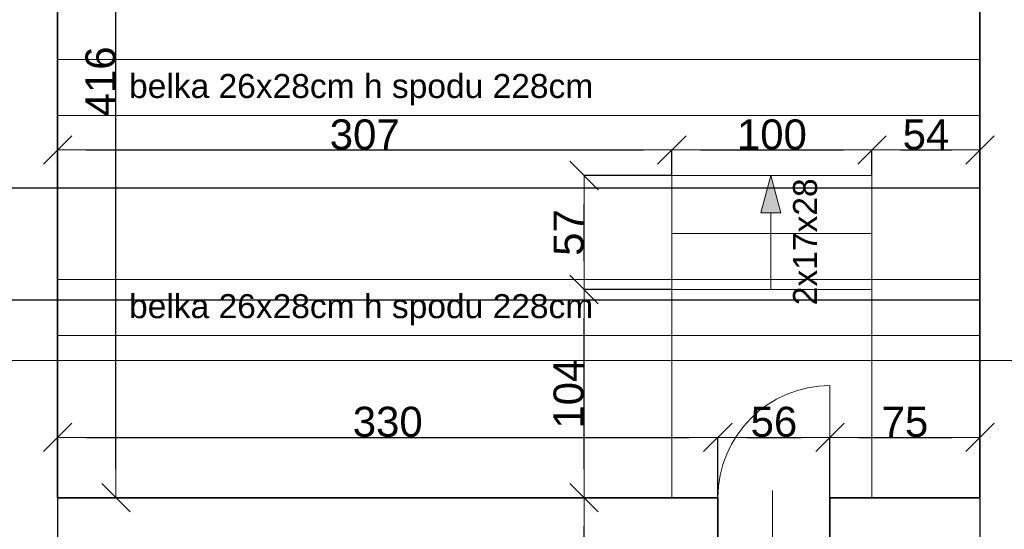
# Model space of a CAD drawing. Header units: metres. Extents: x 7506757 to 756746378, y 5735207 to 582114514.
# Tile 4 of 256: x 7527494 to 7532415, y 5792620 to 5795166. Entities that reach past the tile are written whole.
import ezdxf

# ---------------------------------------------------------------- set-up
doc = ezdxf.new("R2010")
doc.units = ezdxf.units.M
doc.header["$MEASUREMENT"] = 0
doc.header["$PDMODE"] = 2
doc.layers.get('0').update_dxf_attribs({"color": 250, "linetype": 'CONTINUOUS', "lineweight": 100, "plot": 0})
doc.layers.get('Defpoints').update_dxf_attribs({"linetype": 'CONTINUOUS'})
for name, color, linetype, lineweight in [('046', 7, 'CONTINUOUS', 18), ('7 - linia widok1', 7, 'CONTINUOUS', 13), ('ELEKTRYKA141', 7, 'CONTINUOUS', 0), ('M_OCIANA1', 7, 'CONTINUOUS', 13), ('M_OCIANA141', 7, 'CONTINUOUS', 0), ('M_OCIANA6', 5, 'CONTINUOUS', 35), ('M_OPISY141', 7, 'CONTINUOUS', 0)]:
    doc.layers.add(name, color=color, linetype=linetype, lineweight=lineweight)
for name, color, linetype in [('M_OCIANA', 7, 'CONTINUOUS'), ('M_OPISY', 7, 'CONTINUOUS'), ('PWYMIAR', 7, 'CONTINUOUS')]:
    doc.layers.add(name, color=color, linetype=linetype)
doc.styles.add('GENERATED_STYLE_1', font='arial.ttf')
doc.dimstyles.new('GENERATED_STYLE__1', dxfattribs={"dimtxt": 150, "dimasz": 142.5, "dimexe": 0.18, "dimexo": 0, "dimgap": 0.09, "dimtad": 1, "dimdec": 0, "dimlfac": 0.1, "dimzin": 0, "dimdsep": 46, "dimtxsty": 'GENERATED_STYLE_1', "dimblk": 'ARROWHEAD_6', "dimblk1": 'ARROWHEAD_6', "dimblk2": 'ARROWHEAD_6', "dimcen": 0.09, "dimclrd": 251, "dimclre": 251, "dimclrt": 7, "dimazin": 0, "dimtfac": 1, "dimtdec": 4, "dimtmove": 0, "dimatfit": 3, "dimfxl": 0, "dimtolj": 1, "dimtzin": 0, "dimarcsym": 0})
doc.dimstyles.new('GENERATED_STYLE__2', dxfattribs={"dimtxt": 150, "dimasz": 142.5, "dimexe": 0.18, "dimexo": 0, "dimgap": 0.09, "dimtad": 1, "dimtih": 1, "dimtoh": 1, "dimdec": 0, "dimlfac": 0.1, "dimzin": 0, "dimdsep": 46, "dimtxsty": 'GENERATED_STYLE_1', "dimblk": 'ARROWHEAD_6', "dimblk1": 'ARROWHEAD_6', "dimblk2": 'ARROWHEAD_6', "dimcen": 0.09, "dimclrd": 251, "dimclre": 251, "dimclrt": 7, "dimazin": 0, "dimtfac": 1, "dimtdec": 4, "dimtmove": 0, "dimatfit": 3, "dimfxl": 0, "dimtolj": 1, "dimtzin": 0, "dimarcsym": 0})
doc.dimstyles.new('GENERATED_STYLE__3', dxfattribs={"dimtxt": 150, "dimasz": 142.5, "dimexe": 0.18, "dimexo": 0, "dimgap": 0.09, "dimtad": 1, "dimdec": 0, "dimlfac": 0.1, "dimzin": 0, "dimdsep": 46, "dimtxsty": 'GENERATED_STYLE_1', "dimblk": 'ARROWHEAD_6', "dimblk1": 'ARROWHEAD_6', "dimblk2": 'ARROWHEAD_6', "dimcen": 0.09, "dimclrd": 251, "dimclre": 251, "dimclrt": 7, "dimazin": 0, "dimtfac": 1, "dimtdec": 4, "dimtmove": 2, "dimatfit": 3, "dimfxl": 0, "dimtolj": 1, "dimtzin": 0, "dimarcsym": 0})

# ---------------------------------------------------------------- blocks, each defined once
blk = doc.blocks.new('Linia_9', base_point=(590119.7, 242838.3))
at = {"layer": 'M_OCIANA1', "linetype": 'Continuous'}
blk.add_hatch(color=256, dxfattribs=at).paths.add_polyline_path([(590119.7, 243408.3), (590169.7, 243221.7), (590069.7, 243221.7)], flags=0)
for p, q in [((590119.7, 243408.3), (590069.7, 243221.7)), ((590119.7, 243408.3), (590169.7, 243221.7)), ((590169.7, 243221.7), (590069.7, 243221.7))]:
    blk.add_line(p, q, dxfattribs=at)
at = {"layer": 'M_OCIANA141', "linetype": 'Continuous'}
blk.add_line((590119.7, 242838.3), (590119.7, 243221.7), dxfattribs=at)
blk = doc.blocks.new('Linia_13', base_point=(584931.7, 242484))
at = {"layer": 'M_OPISY141', "linetype": 'Continuous'}
blk.add_line((584931.7, 242484), (591798.8, 242484), dxfattribs=at)
blk = doc.blocks.new('ARROWHEAD_6')
at = {"color": 0, "linetype": 'Continuous', "lineweight": 0}
for p, q in [((-0.5, -0.5), (0.5, 0.5)), ((0, 0), (-1, 0))]:
    blk.add_line(p, q, dxfattribs=at)
blk = doc.blocks.new('*D3934')
at = {"layer": 'Defpoints', "color": 0, "linetype": 'Continuous', "transparency": 16777216}
for p in [(7527683.4, 5796937.5), (7527975.2, 5796937.5), (7527683.4, 5792777.5)]:
    blk.add_point(p, dxfattribs=at)
at = {"layer": 'PWYMIAR', "color": 251, "linetype": 'Continuous', "lineweight": -2, "transparency": 16777216}
for p, q in [((7527683.4, 5796937.5), (7527975.4, 5796937.5)), ((7527975.2, 5792920), (7527975.2, 5796795)), ((7527683.4, 5792777.5), (7527975.4, 5792777.5))]:
    blk.add_line(p, q, dxfattribs=at)
at = {"layer": 'PWYMIAR', "color": 251, "linetype": 'Continuous', "lineweight": -2, "transparency": 16777216, "xscale": 142.5, "yscale": 142.5, "zscale": 142.5}
for p, rotation in [((7527975.2, 5796937.5), 90), ((7527975.2, 5792777.5), 270)]:
    blk.add_blockref('ARROWHEAD_6', p, dxfattribs=dict(at, rotation=rotation))
at = {"layer": 'PWYMIAR', "color": 7, "linetype": 'Continuous', "lineweight": 13, "transparency": 16777216, "insert": (7527898.5, 5794857.5), "char_height": 150, "attachment_point": 5, "rotation": 90, "style": 'GENERATED_STYLE_1'}
blk.add_mtext('\\A1;416', dxfattribs=at)
blk = doc.blocks.new('*D3951')
at = {"layer": 'Defpoints', "color": 0, "linetype": 'Continuous', "transparency": 16777216}
for p in [(7530983.4, 5793079.2), (7527683.4, 5792777.5), (7530983.4, 5792777.5)]:
    blk.add_point(p, dxfattribs=at)
at = {"layer": 'PWYMIAR', "color": 251, "linetype": 'Continuous', "lineweight": -2, "transparency": 16777216}
for p, q in [((7527683.4, 5792777.5), (7527683.4, 5793079.4)), ((7527825.9, 5793079.2), (7530840.9, 5793079.2)), ((7530983.4, 5792777.5), (7530983.4, 5793079.4))]:
    blk.add_line(p, q, dxfattribs=at)
at = {"layer": 'PWYMIAR', "color": 251, "linetype": 'Continuous', "lineweight": -2, "transparency": 16777216, "xscale": 142.5, "yscale": 142.5, "zscale": 142.5, "rotation": 180}
blk.add_blockref('ARROWHEAD_6', (7527683.4, 5793079.2), dxfattribs=at)
at = {"layer": 'PWYMIAR', "color": 251, "linetype": 'Continuous', "lineweight": -2, "transparency": 16777216, "xscale": 142.5, "yscale": 142.5, "zscale": 142.5}
blk.add_blockref('ARROWHEAD_6', (7530983.4, 5793079.2), dxfattribs=at)
at = {"layer": 'PWYMIAR', "color": 7, "linetype": 'Continuous', "lineweight": 13, "transparency": 16777216, "insert": (7529333.4, 5793156), "char_height": 150, "attachment_point": 5, "style": 'GENERATED_STYLE_1'}
blk.add_mtext('\\A1;330', dxfattribs=at)
blk = doc.blocks.new('*D3952')
at = {"layer": 'Defpoints', "color": 0, "linetype": 'Continuous', "transparency": 16777216}
for p in [(7531543.4, 5793079.2), (7530983.4, 5792777.5), (7531543.4, 5792777.5)]:
    blk.add_point(p, dxfattribs=at)
at = {"layer": 'PWYMIAR', "color": 251, "linetype": 'Continuous', "lineweight": -2, "transparency": 16777216}
for p, q in [((7530983.4, 5792777.5), (7530983.4, 5793079.4)), ((7531125.9, 5793079.2), (7531400.9, 5793079.2)), ((7531543.4, 5792777.5), (7531543.4, 5793079.4))]:
    blk.add_line(p, q, dxfattribs=at)
at = {"layer": 'PWYMIAR', "color": 251, "linetype": 'Continuous', "lineweight": -2, "transparency": 16777216, "xscale": 142.5, "yscale": 142.5, "zscale": 142.5, "rotation": 180}
blk.add_blockref('ARROWHEAD_6', (7530983.4, 5793079.2), dxfattribs=at)
at = {"layer": 'PWYMIAR', "color": 251, "linetype": 'Continuous', "lineweight": -2, "transparency": 16777216, "xscale": 142.5, "yscale": 142.5, "zscale": 142.5}
blk.add_blockref('ARROWHEAD_6', (7531543.4, 5793079.2), dxfattribs=at)
at = {"layer": 'PWYMIAR', "color": 7, "linetype": 'Continuous', "lineweight": 13, "transparency": 16777216, "insert": (7531263.4, 5793155.9), "char_height": 150, "attachment_point": 5, "style": 'GENERATED_STYLE_1'}
blk.add_mtext('\\A1;56', dxfattribs=at)
blk = doc.blocks.new('*D3953')
at = {"layer": 'Defpoints', "color": 0, "linetype": 'Continuous', "transparency": 16777216}
for p in [(7532293.4, 5793079.2), (7531543.4, 5792777.5), (7532293.4, 5792777.5)]:
    blk.add_point(p, dxfattribs=at)
at = {"layer": 'PWYMIAR', "color": 251, "linetype": 'Continuous', "lineweight": -2, "transparency": 16777216}
for p, q in [((7531543.4, 5792777.5), (7531543.4, 5793079.4)), ((7531685.9, 5793079.2), (7532150.9, 5793079.2)), ((7532293.4, 5792777.5), (7532293.4, 5793079.4))]:
    blk.add_line(p, q, dxfattribs=at)
at = {"layer": 'PWYMIAR', "color": 251, "linetype": 'Continuous', "lineweight": -2, "transparency": 16777216, "xscale": 142.5, "yscale": 142.5, "zscale": 142.5, "rotation": 180}
blk.add_blockref('ARROWHEAD_6', (7531543.4, 5793079.2), dxfattribs=at)
at = {"layer": 'PWYMIAR', "color": 251, "linetype": 'Continuous', "lineweight": -2, "transparency": 16777216, "xscale": 142.5, "yscale": 142.5, "zscale": 142.5}
blk.add_blockref('ARROWHEAD_6', (7532293.4, 5793079.2), dxfattribs=at)
at = {"layer": 'PWYMIAR', "color": 7, "linetype": 'Continuous', "lineweight": 13, "transparency": 16777216, "insert": (7531918.4, 5793155.6), "char_height": 150, "attachment_point": 5, "style": 'GENERATED_STYLE_1'}
blk.add_mtext('\\A1;75', dxfattribs=at)
blk = doc.blocks.new('*D3958')
at = {"layer": 'Defpoints', "color": 0, "linetype": 'Continuous', "transparency": 16777216}
for p in [(7530314.5, 5792777.5), (7530753.4, 5792777.5), (7530693.4, 5791637.5)]:
    blk.add_point(p, dxfattribs=at)
at = {"layer": 'PWYMIAR', "color": 251, "linetype": 'Continuous', "lineweight": -2, "transparency": 16777216}
for p, q in [((7530753.4, 5792777.5), (7530314.3, 5792777.5)), ((7530314.5, 5791780), (7530314.5, 5792635)), ((7530693.4, 5791637.5), (7530314.3, 5791637.5))]:
    blk.add_line(p, q, dxfattribs=at)
at = {"layer": 'PWYMIAR', "color": 251, "linetype": 'Continuous', "lineweight": -2, "transparency": 16777216, "xscale": 142.5, "yscale": 142.5, "zscale": 142.5}
for p, rotation in [((7530314.5, 5792777.5), 90), ((7530314.5, 5791637.5), 270)]:
    blk.add_blockref('ARROWHEAD_6', p, dxfattribs=dict(at, rotation=rotation))
at = {"layer": 'PWYMIAR', "color": 7, "linetype": 'Continuous', "lineweight": 13, "transparency": 16777216, "insert": (7530239.1, 5792207.5), "char_height": 150, "attachment_point": 5, "rotation": 90, "style": 'GENERATED_STYLE_1'}
blk.add_mtext('\\A1;114', dxfattribs=at)
blk = doc.blocks.new('*D3959')
at = {"layer": 'Defpoints', "color": 0, "linetype": 'Continuous', "transparency": 16777216}
for p in [(7530314.5, 5793817.5), (7530753.4, 5793817.5), (7530753.4, 5792777.5)]:
    blk.add_point(p, dxfattribs=at)
at = {"layer": 'PWYMIAR', "color": 251, "linetype": 'Continuous', "lineweight": -2, "transparency": 16777216}
for p, q in [((7530753.4, 5793817.5), (7530314.3, 5793817.5)), ((7530314.5, 5792920), (7530314.5, 5793675)), ((7530753.4, 5792777.5), (7530314.3, 5792777.5))]:
    blk.add_line(p, q, dxfattribs=at)
at = {"layer": 'PWYMIAR', "color": 251, "linetype": 'Continuous', "lineweight": -2, "transparency": 16777216, "xscale": 142.5, "yscale": 142.5, "zscale": 142.5}
for p, rotation in [((7530314.5, 5793817.5), 90), ((7530314.5, 5792777.5), 270)]:
    blk.add_blockref('ARROWHEAD_6', p, dxfattribs=dict(at, rotation=rotation))
at = {"layer": 'PWYMIAR', "color": 7, "linetype": 'Continuous', "lineweight": 13, "transparency": 16777216, "insert": (7530237.8, 5793297.5), "char_height": 150, "attachment_point": 5, "rotation": 90, "style": 'GENERATED_STYLE_1'}
blk.add_mtext('\\A1;104', dxfattribs=at)
blk = doc.blocks.new('*D3960')
at = {"layer": 'Defpoints', "color": 0, "linetype": 'Continuous', "transparency": 16777216}
for p in [(7530314.5, 5794387.5), (7530753.4, 5794387.5), (7530753.4, 5793817.5)]:
    blk.add_point(p, dxfattribs=at)
at = {"layer": 'PWYMIAR', "color": 251, "linetype": 'Continuous', "lineweight": -2, "transparency": 16777216}
for p, q in [((7530753.4, 5794387.5), (7530314.3, 5794387.5)), ((7530314.5, 5793960), (7530314.5, 5794245)), ((7530753.4, 5793817.5), (7530314.3, 5793817.5))]:
    blk.add_line(p, q, dxfattribs=at)
at = {"layer": 'PWYMIAR', "color": 251, "linetype": 'Continuous', "lineweight": -2, "transparency": 16777216, "xscale": 142.5, "yscale": 142.5, "zscale": 142.5}
for p, rotation in [((7530314.5, 5794387.5), 90), ((7530314.5, 5793817.5), 270)]:
    blk.add_blockref('ARROWHEAD_6', p, dxfattribs=dict(at, rotation=rotation))
at = {"layer": 'PWYMIAR', "color": 7, "linetype": 'Continuous', "lineweight": 13, "transparency": 16777216, "insert": (7530238.1, 5794102.5), "char_height": 150, "attachment_point": 5, "rotation": 90, "style": 'GENERATED_STYLE_1'}
blk.add_mtext('\\A1;57', dxfattribs=at)
blk = doc.blocks.new('*D4138')
at = {"layer": 'Defpoints', "color": 0, "linetype": 'Continuous', "transparency": 16777216}
for p in [(7531533.4, 5796937.5), (7532293.4, 5795557.5), (7532293.4, 5792777.5)]:
    blk.add_point(p, dxfattribs=at)
at = {"layer": 'PWYMIAR', "color": 251, "linetype": 'Continuous', "lineweight": -2, "transparency": 16777216}
for p, q in [((7531533.4, 5796937.5), (7531533.4, 5795557.3)), ((7531675.9, 5795557.5), (7532150.9, 5795557.5)), ((7532293.4, 5792777.5), (7532293.4, 5795557.7))]:
    blk.add_line(p, q, dxfattribs=at)
at = {"layer": 'PWYMIAR', "color": 251, "linetype": 'Continuous', "lineweight": -2, "transparency": 16777216, "xscale": 142.5, "yscale": 142.5, "zscale": 142.5, "rotation": 180}
blk.add_blockref('ARROWHEAD_6', (7531533.4, 5795557.5), dxfattribs=at)
at = {"layer": 'PWYMIAR', "color": 251, "linetype": 'Continuous', "lineweight": -2, "transparency": 16777216, "xscale": 142.5, "yscale": 142.5, "zscale": 142.5}
blk.add_blockref('ARROWHEAD_6', (7532293.4, 5795557.5), dxfattribs=at)
at = {"layer": 'PWYMIAR', "color": 7, "linetype": 'Continuous', "lineweight": 13, "transparency": 16777216, "insert": (7531913.4, 5795634.2), "char_height": 150, "attachment_point": 5, "style": 'GENERATED_STYLE_1'}
blk.add_mtext('\\A1;76', dxfattribs=at)
blk = doc.blocks.new('*D4140')
at = {"layer": 'Defpoints', "color": 0, "linetype": 'Continuous', "transparency": 16777216}
for p in [(7530753.4, 5794515), (7530753.4, 5794387.5), (7527683.4, 5792777.5)]:
    blk.add_point(p, dxfattribs=at)
at = {"layer": 'PWYMIAR', "color": 251, "linetype": 'Continuous', "lineweight": -2, "transparency": 16777216}
for p, q in [((7527683.4, 5792777.5), (7527683.4, 5794515.2)), ((7527825.9, 5794515), (7530610.9, 5794515)), ((7530753.4, 5794387.5), (7530753.4, 5794515.2))]:
    blk.add_line(p, q, dxfattribs=at)
at = {"layer": 'PWYMIAR', "color": 251, "linetype": 'Continuous', "lineweight": -2, "transparency": 16777216, "xscale": 142.5, "yscale": 142.5, "zscale": 142.5, "rotation": 180}
blk.add_blockref('ARROWHEAD_6', (7527683.4, 5794515), dxfattribs=at)
at = {"layer": 'PWYMIAR', "color": 251, "linetype": 'Continuous', "lineweight": -2, "transparency": 16777216, "xscale": 142.5, "yscale": 142.5, "zscale": 142.5}
blk.add_blockref('ARROWHEAD_6', (7530753.4, 5794515), dxfattribs=at)
at = {"layer": 'PWYMIAR', "color": 7, "linetype": 'Continuous', "lineweight": 13, "transparency": 16777216, "insert": (7529218.4, 5794591.7), "char_height": 150, "attachment_point": 5, "style": 'GENERATED_STYLE_1'}
blk.add_mtext('\\A1;307', dxfattribs=at)
blk = doc.blocks.new('*D4141')
at = {"layer": 'Defpoints', "color": 0, "linetype": 'Continuous', "transparency": 16777216}
for p in [(7531753.4, 5794515), (7530753.4, 5794387.5), (7531753.4, 5794387.5)]:
    blk.add_point(p, dxfattribs=at)
at = {"layer": 'PWYMIAR', "color": 251, "linetype": 'Continuous', "lineweight": -2, "transparency": 16777216}
for p, q in [((7530753.4, 5794387.5), (7530753.4, 5794515.2)), ((7530895.9, 5794515), (7531610.9, 5794515)), ((7531753.4, 5794387.5), (7531753.4, 5794515.2))]:
    blk.add_line(p, q, dxfattribs=at)
at = {"layer": 'PWYMIAR', "color": 251, "linetype": 'Continuous', "lineweight": -2, "transparency": 16777216, "xscale": 142.5, "yscale": 142.5, "zscale": 142.5, "rotation": 180}
blk.add_blockref('ARROWHEAD_6', (7530753.4, 5794515), dxfattribs=at)
at = {"layer": 'PWYMIAR', "color": 251, "linetype": 'Continuous', "lineweight": -2, "transparency": 16777216, "xscale": 142.5, "yscale": 142.5, "zscale": 142.5}
blk.add_blockref('ARROWHEAD_6', (7531753.4, 5794515), dxfattribs=at)
at = {"layer": 'PWYMIAR', "color": 7, "linetype": 'Continuous', "lineweight": 13, "transparency": 16777216, "insert": (7531253.4, 5794591.7), "char_height": 150, "attachment_point": 5, "style": 'GENERATED_STYLE_1'}
blk.add_mtext('\\A1;100', dxfattribs=at)
blk = doc.blocks.new('*D4142')
at = {"layer": 'Defpoints', "color": 0, "linetype": 'Continuous', "transparency": 16777216}
for p in [(7532293.4, 5794515), (7531753.4, 5794387.5), (7532293.4, 5794408.4)]:
    blk.add_point(p, dxfattribs=at)
at = {"layer": 'PWYMIAR', "color": 251, "linetype": 'Continuous', "lineweight": -2, "transparency": 16777216}
for p, q in [((7531753.4, 5794387.5), (7531753.4, 5794515.2)), ((7531895.9, 5794515), (7532150.9, 5794515)), ((7532293.4, 5794408.4), (7532293.4, 5794515.2))]:
    blk.add_line(p, q, dxfattribs=at)
at = {"layer": 'PWYMIAR', "color": 251, "linetype": 'Continuous', "lineweight": -2, "transparency": 16777216, "xscale": 142.5, "yscale": 142.5, "zscale": 142.5, "rotation": 180}
blk.add_blockref('ARROWHEAD_6', (7531753.4, 5794515), dxfattribs=at)
at = {"layer": 'PWYMIAR', "color": 251, "linetype": 'Continuous', "lineweight": -2, "transparency": 16777216, "xscale": 142.5, "yscale": 142.5, "zscale": 142.5}
blk.add_blockref('ARROWHEAD_6', (7532293.4, 5794515), dxfattribs=at)
at = {"layer": 'PWYMIAR', "color": 7, "linetype": 'Continuous', "lineweight": 13, "transparency": 16777216, "insert": (7532023.4, 5794591.3), "char_height": 150, "attachment_point": 5, "style": 'GENERATED_STYLE_1'}
blk.add_mtext('\\A1;54', dxfattribs=at)
blk = doc.blocks.new('*D4145')
at = {"layer": 'Defpoints', "color": 0, "linetype": 'Continuous', "transparency": 16777216}
for p in [(7526633.4, 5799677), (7527683.4, 5792984.4), (7527683.4, 5789192.4)]:
    blk.add_point(p, dxfattribs=at)
at = {"layer": 'PWYMIAR', "color": 251, "linetype": 'Continuous', "lineweight": -2, "transparency": 16777216}
for p, q in [((7526633.4, 5799677), (7526633.4, 5789192.2)), ((7527683.4, 5792984.4), (7527683.4, 5789192.2)), ((7526775.9, 5789192.4), (7527540.9, 5789192.4))]:
    blk.add_line(p, q, dxfattribs=at)
at = {"layer": 'PWYMIAR', "color": 251, "linetype": 'Continuous', "lineweight": -2, "transparency": 16777216, "xscale": 142.5, "yscale": 142.5, "zscale": 142.5, "rotation": 180}
blk.add_blockref('ARROWHEAD_6', (7526633.4, 5789192.4), dxfattribs=at)
at = {"layer": 'PWYMIAR', "color": 251, "linetype": 'Continuous', "lineweight": -2, "transparency": 16777216, "xscale": 142.5, "yscale": 142.5, "zscale": 142.5}
blk.add_blockref('ARROWHEAD_6', (7527683.4, 5789192.4), dxfattribs=at)
at = {"layer": 'PWYMIAR', "color": 7, "linetype": 'Continuous', "lineweight": 13, "transparency": 16777216, "insert": (7527158.4, 5789269.1), "char_height": 150, "attachment_point": 5, "style": 'GENERATED_STYLE_1'}
blk.add_mtext('\\A1;105', dxfattribs=at)
blk = doc.blocks.new('*D4146')
at = {"layer": 'Defpoints', "color": 0, "linetype": 'Continuous', "transparency": 16777216}
for p in [(7527683.4, 5792984.4), (7532293.4, 5792984.4), (7532293.4, 5789192.4)]:
    blk.add_point(p, dxfattribs=at)
at = {"layer": 'PWYMIAR', "color": 251, "linetype": 'Continuous', "lineweight": -2, "transparency": 16777216}
for p, q in [((7527683.4, 5792984.4), (7527683.4, 5789192.2)), ((7532293.4, 5792984.4), (7532293.4, 5789192.2)), ((7527825.9, 5789192.4), (7532150.9, 5789192.4))]:
    blk.add_line(p, q, dxfattribs=at)
at = {"layer": 'PWYMIAR', "color": 251, "linetype": 'Continuous', "lineweight": -2, "transparency": 16777216, "xscale": 142.5, "yscale": 142.5, "zscale": 142.5, "rotation": 180}
blk.add_blockref('ARROWHEAD_6', (7527683.4, 5789192.4), dxfattribs=at)
at = {"layer": 'PWYMIAR', "color": 251, "linetype": 'Continuous', "lineweight": -2, "transparency": 16777216, "xscale": 142.5, "yscale": 142.5, "zscale": 142.5}
blk.add_blockref('ARROWHEAD_6', (7532293.4, 5789192.4), dxfattribs=at)
at = {"layer": 'PWYMIAR', "color": 7, "linetype": 'Continuous', "lineweight": 13, "transparency": 16777216, "insert": (7529988.4, 5789269.1), "char_height": 150, "attachment_point": 5, "style": 'GENERATED_STYLE_1'}
blk.add_mtext('\\A1;461', dxfattribs=at)
blk = doc.blocks.new('*D4147')
at = {"layer": 'Defpoints', "color": 0, "linetype": 'Continuous', "transparency": 16777216}
for p in [(7532293.4, 5792984.4), (7532833.4, 5792984.4), (7532833.4, 5789192.4)]:
    blk.add_point(p, dxfattribs=at)
at = {"layer": 'PWYMIAR', "color": 251, "linetype": 'Continuous', "lineweight": -2, "transparency": 16777216}
for p, q in [((7532293.4, 5792984.4), (7532293.4, 5789192.2)), ((7532833.4, 5792984.4), (7532833.4, 5789192.2)), ((7532435.9, 5789192.4), (7532690.9, 5789192.4))]:
    blk.add_line(p, q, dxfattribs=at)
at = {"layer": 'PWYMIAR', "color": 251, "linetype": 'Continuous', "lineweight": -2, "transparency": 16777216, "xscale": 142.5, "yscale": 142.5, "zscale": 142.5, "rotation": 180}
blk.add_blockref('ARROWHEAD_6', (7532293.4, 5789192.4), dxfattribs=at)
at = {"layer": 'PWYMIAR', "color": 251, "linetype": 'Continuous', "lineweight": -2, "transparency": 16777216, "xscale": 142.5, "yscale": 142.5, "zscale": 142.5}
blk.add_blockref('ARROWHEAD_6', (7532833.4, 5789192.4), dxfattribs=at)
at = {"layer": 'PWYMIAR', "color": 7, "linetype": 'Continuous', "lineweight": 13, "transparency": 16777216, "insert": (7532563.4, 5789268.8), "char_height": 150, "attachment_point": 5, "style": 'GENERATED_STYLE_1'}
blk.add_mtext('\\A1;54', dxfattribs=at)
blk = doc.blocks.new('*D4171')
at = {"layer": 'Defpoints', "color": 0, "linetype": 'Continuous', "transparency": 16777216}
for p in [(7523836.6, 5793764.9), (7532293.4, 5793764.9), (7535333.4, 5791637.5)]:
    blk.add_point(p, dxfattribs=at)
at = {"layer": 'PWYMIAR', "color": 251, "linetype": 'Continuous', "lineweight": -2, "transparency": 16777216}
for p, q in [((7532293.4, 5793764.9), (7523836.5, 5793764.9)), ((7523836.6, 5791780), (7523836.6, 5793622.4)), ((7535333.4, 5791637.5), (7523836.5, 5791637.5))]:
    blk.add_line(p, q, dxfattribs=at)
at = {"layer": 'PWYMIAR', "color": 251, "linetype": 'Continuous', "lineweight": -2, "transparency": 16777216, "xscale": 142.5, "yscale": 142.5, "zscale": 142.5}
for p, rotation in [((7523836.6, 5793764.9), 90), ((7523836.6, 5791637.5), 270)]:
    blk.add_blockref('ARROWHEAD_6', p, dxfattribs=dict(at, rotation=rotation))
at = {"layer": 'PWYMIAR', "color": 7, "linetype": 'Continuous', "lineweight": 13, "transparency": 16777216, "insert": (7523759.9, 5792701.2), "char_height": 150, "attachment_point": 5, "rotation": 90, "style": 'GENERATED_STYLE_1'}
blk.add_mtext('\\A1;213', dxfattribs=at)
blk = doc.blocks.new('*D4172')
at = {"layer": 'Defpoints', "color": 0, "linetype": 'Continuous', "transparency": 16777216}
for p in [(7523836.6, 5794324.9), (7532293.4, 5794324.9), (7532293.4, 5793764.9)]:
    blk.add_point(p, dxfattribs=at)
at = {"layer": 'PWYMIAR', "color": 251, "linetype": 'Continuous', "lineweight": -2, "transparency": 16777216}
for p, q in [((7532293.4, 5794324.9), (7523836.5, 5794324.9)), ((7523836.6, 5793907.4), (7523836.6, 5794182.4)), ((7532293.4, 5793764.9), (7523836.5, 5793764.9))]:
    blk.add_line(p, q, dxfattribs=at)
at = {"layer": 'PWYMIAR', "color": 251, "linetype": 'Continuous', "lineweight": -2, "transparency": 16777216, "xscale": 142.5, "yscale": 142.5, "zscale": 142.5}
for p, rotation in [((7523836.6, 5794324.9), 90), ((7523836.6, 5793764.9), 270)]:
    blk.add_blockref('ARROWHEAD_6', p, dxfattribs=dict(at, rotation=rotation))
at = {"layer": 'PWYMIAR', "color": 7, "linetype": 'Continuous', "lineweight": 13, "transparency": 16777216, "insert": (7523760, 5794044.9), "char_height": 150, "attachment_point": 5, "rotation": 90, "style": 'GENERATED_STYLE_1'}
blk.add_mtext('\\A1;56', dxfattribs=at)
blk = doc.blocks.new('*D4173')
at = {"layer": 'Defpoints', "color": 0, "linetype": 'Continuous', "transparency": 16777216}
for p in [(7523836.6, 5797074.9), (7532293.4, 5797074.9), (7532293.4, 5794324.9)]:
    blk.add_point(p, dxfattribs=at)
at = {"layer": 'PWYMIAR', "color": 251, "linetype": 'Continuous', "lineweight": -2, "transparency": 16777216}
for p, q in [((7532293.4, 5797074.9), (7523836.5, 5797074.9)), ((7523836.6, 5794467.4), (7523836.6, 5796932.4)), ((7532293.4, 5794324.9), (7523836.5, 5794324.9))]:
    blk.add_line(p, q, dxfattribs=at)
at = {"layer": 'PWYMIAR', "color": 251, "linetype": 'Continuous', "lineweight": -2, "transparency": 16777216, "xscale": 142.5, "yscale": 142.5, "zscale": 142.5}
for p, rotation in [((7523836.6, 5797074.9), 90), ((7523836.6, 5794324.9), 270)]:
    blk.add_blockref('ARROWHEAD_6', p, dxfattribs=dict(at, rotation=rotation))
at = {"layer": 'PWYMIAR', "color": 7, "linetype": 'Continuous', "lineweight": 13, "transparency": 16777216, "insert": (7523760, 5795699.9), "char_height": 150, "attachment_point": 5, "rotation": 90, "style": 'GENERATED_STYLE_1'}
blk.add_mtext('\\A1;275', dxfattribs=at)

msp = doc.modelspace()

# ---------------------------------------------------------------- linework, layer by layer
at = {"layer": '7 - linia widok1', "linetype": 'Continuous'}
msp.add_line((7531257.2, 5792813.5), (7531257.2, 5792034.1), dxfattribs=at)
at = {"layer": 'ELEKTRYKA141'}
for p, q in [((7527683.4, 5794967.5), (7532293.4, 5794967.5)), ((7527683.4, 5794687.5), (7532293.4, 5794687.5)), ((7527683.4, 5793867.5), (7532293.1, 5793867.5)), ((7527683.4, 5793587.5), (7532293.1, 5793587.5))]:
    msp.add_line(p, q, dxfattribs=at)
at = {"layer": 'ELEKTRYKA141', "linetype": 'Continuous'}
for p, q in [((7530753.4, 5794387.5), (7530753.4, 5792777.5)), ((7530753.4, 5794387.5), (7531753.4, 5794387.5)), ((7530753.4, 5792777.5), (7530753.4, 5794387.5)), ((7531753.4, 5792777.5), (7531753.4, 5794387.5)), ((7530753.4, 5794097.5), (7531753.4, 5794097.5)), ((7530753.4, 5793817.5), (7531753.4, 5793817.5)), ((7531543.4, 5792777.5), (7531543.4, 5793337.5))]:
    msp.add_line(p, q, dxfattribs=at)
msp.add_arc((7531543.4, 5792777.5), 560, 90, 180, dxfattribs=at)
at = {"layer": 'M_OCIANA6', "linetype": 'Continuous'}
for p, q in [((7527683.4, 5796937.5), (7527683.4, 5792777.5)), ((7532293.4, 5796937.5), (7532293.4, 5792777.5)), ((7527683.4, 5792777.5), (7530983.4, 5792777.5)), ((7530983.4, 5791637.5), (7530983.4, 5792777.5)), ((7531543.4, 5791637.5), (7531543.4, 5792777.5)), ((7531543.4, 5792777.5), (7532293.4, 5792777.5))]:
    msp.add_line(p, q, dxfattribs=at)

# ---------------------------------------------------------------- block references
at = {"layer": 'M_OCIANA', "linetype": 'Continuous'}
msp.add_blockref('Linia_9', (7531248.4, 5793817.5), dxfattribs=at)
at = {"layer": 'M_OPISY', "linetype": 'Continuous'}
msp.add_blockref('Linia_13', (7526060.3, 5793463.1), dxfattribs=at)

# ---------------------------------------------------------------- texts
at = {"layer": '046', "linetype": 'Continuous', "char_height": 120, "attachment_point": 9, "style": 'GENERATED_STYLE_1'}
for insert in [(7530360.6, 5794738.5), (7530360.6, 5793638.5)]:
    msp.add_mtext('{belka 26x28cm h spodu 228cm }', dxfattribs=dict(at, insert=insert))
at = {"layer": '046', "linetype": 'Continuous', "insert": (7531480.8, 5793739.4), "char_height": 120, "attachment_point": 7, "rotation": 90, "style": 'GENERATED_STYLE_1'}
msp.add_mtext('{2x17x28}', dxfattribs=at)

# ---------------------------------------------------------------- dimensions: what is measured, and where the dimension line sits
at = {"layer": 'PWYMIAR', "color": 251, "linetype": 'Continuous', "lineweight": 13}
for base, p1, p2, picture, middle in [((7527683.4, 5789192.4), (7526633.4, 5799677), (7527683.4, 5792984.4), '*D4145', (7527158.4, 5789269.1)), ((7532293.4, 5795557.5), (7531533.4, 5796937.5), (7532293.4, 5792777.5), '*D4138', (7531913.4, 5795634.2)), ((7530753.4, 5794515), (7527683.4, 5792777.5), (7530753.4, 5794387.5), '*D4140', (7529218.4, 5794591.7)), ((7531753.4, 5794515), (7530753.4, 5794387.5), (7531753.4, 5794387.5), '*D4141', (7531253.4, 5794591.7)), ((7532293.4, 5794515), (7531753.4, 5794387.5), (7532293.4, 5794408.4), '*D4142', (7532023.4, 5794591.3)), ((7530983.4, 5793079.2), (7527683.4, 5792777.5), (7530983.4, 5792777.5), '*D3951', (7529333.4, 5793156)), ((7531543.4, 5793079.2), (7530983.4, 5792777.5), (7531543.4, 5792777.5), '*D3952', (7531263.4, 5793155.9)), ((7532293.4, 5793079.2), (7531543.4, 5792777.5), (7532293.4, 5792777.5), '*D3953', (7531918.4, 5793155.6)), ((7532293.4, 5789192.4), (7527683.4, 5792984.4), (7532293.4, 5792984.4), '*D4146', (7529988.4, 5789269.1)), ((7532833.4, 5789192.4), (7532293.4, 5792984.4), (7532833.4, 5792984.4), '*D4147', (7532563.4, 5789268.8))]:
    dim = msp.add_linear_dim(base=base, p1=p1, p2=p2, dimstyle='GENERATED_STYLE__2', dxfattribs=at)
    dim.commit()
    dim.dimension.update_dxf_attribs({"geometry": picture, "text_midpoint": middle})
for base, p1, p2, dimstyle, picture, middle in [((7523836.6, 5797074.9), (7532293.4, 5794324.9), (7532293.4, 5797074.9), 'GENERATED_STYLE__1', '*D4173', (7523760, 5795699.9)), ((7527975.2, 5796937.5), (7527683.4, 5792777.5), (7527683.4, 5796937.5), 'GENERATED_STYLE__1', '*D3934', (7527898.5, 5794857.5)), ((7530314.5, 5794387.5), (7530753.4, 5793817.5), (7530753.4, 5794387.5), 'GENERATED_STYLE__3', '*D3960', (7530238.1, 5794102.5)), ((7523836.6, 5794324.9), (7532293.4, 5793764.9), (7532293.4, 5794324.9), 'GENERATED_STYLE__1', '*D4172', (7523760, 5794044.9)), ((7530314.5, 5793817.5), (7530753.4, 5792777.5), (7530753.4, 5793817.5), 'GENERATED_STYLE__1', '*D3959', (7530237.8, 5793297.5)), ((7523836.6, 5793764.9), (7535333.4, 5791637.5), (7532293.4, 5793764.9), 'GENERATED_STYLE__1', '*D4171', (7523759.9, 5792701.2)), ((7530314.5, 5792777.5), (7530693.4, 5791637.5), (7530753.4, 5792777.5), 'GENERATED_STYLE__1', '*D3958', (7530239.1, 5792207.5))]:
    dim = msp.add_linear_dim(base=base, p1=p1, p2=p2, angle=90, dimstyle=dimstyle, dxfattribs=at)
    dim.commit()
    dim.dimension.update_dxf_attribs({"geometry": picture, "text_midpoint": middle})

doc.saveas('drawing.dxf')
